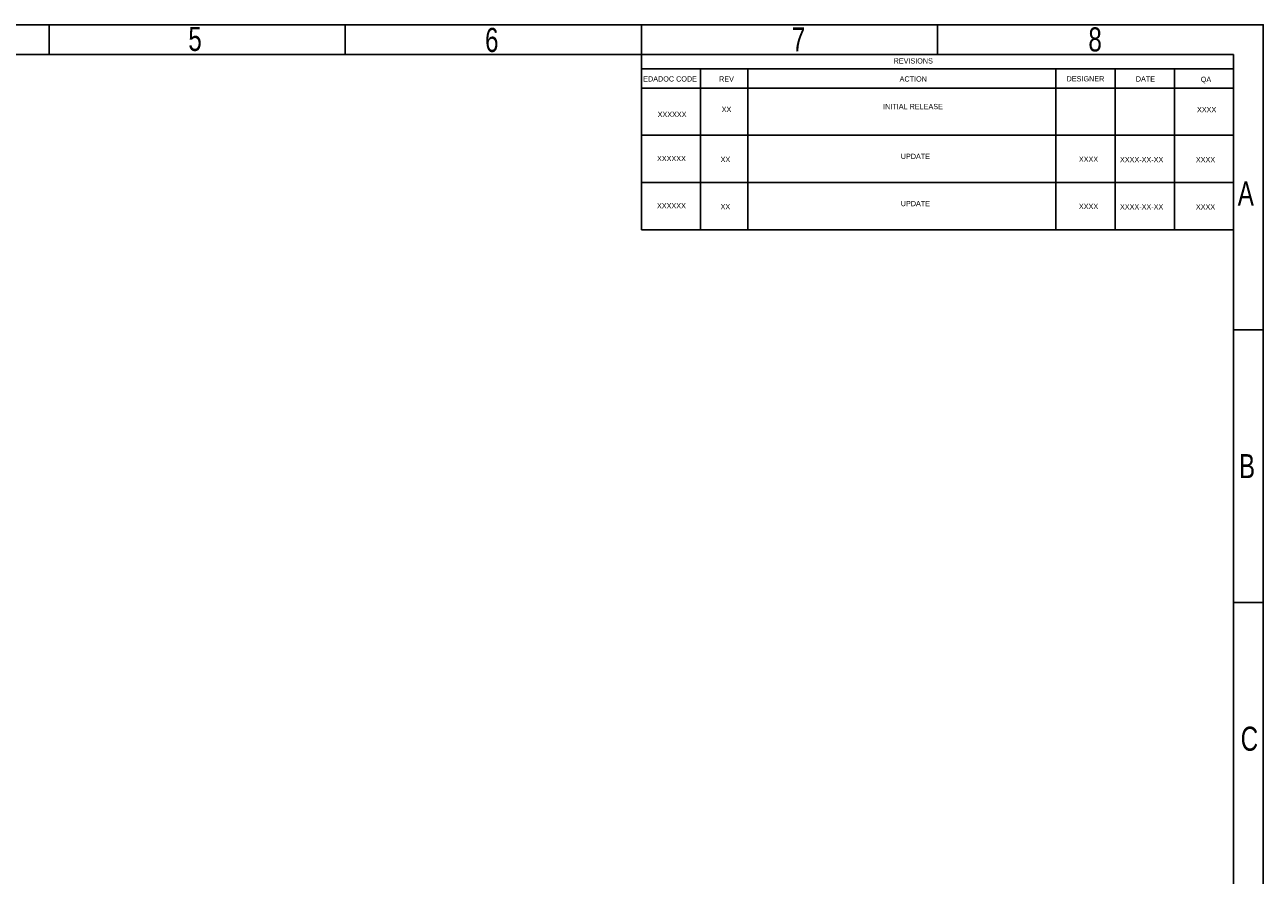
# Model space of a CAD drawing. Extents: x -59 to 351, y -56 to 231.
# Tile 28 of 28: x 142 to 351, y 88 to 231. Entities that reach past the tile are written whole.
import ezdxf

# ---------------------------------------------------------------- set-up
doc = ezdxf.new("R2010")
doc.units = 0
doc.layers.add('BG_SILKSCREEN_TOP', color=7, linetype='CONTINUOUS')

msp = doc.modelspace()

# ---------------------------------------------------------------- linework, layer by layer
at = {"layer": 'BG_SILKSCREEN_TOP'}
msp.add_lwpolyline([(-58.801, -55.753), (-58.801, 231.246934), (351.198942, 231.246934), (351.198942, -55.753)], close=True, dxfattribs=at)
for points in [[(146.199098, 231.246934), (146.199098, 226.246944)], [(196.198998, 226.246944), (196.198998, 231.246934)], [(246.198898, 226.246944), (246.198898, 231.246934)], [(296.199052, 226.246944), (296.199052, 231.246934)], [(346.198952, 226.246944), (-53.80101, 226.246944)], [(246.198898, 226.246944), (246.198898, 212.597238), (256.198878, 212.597238)], [(336.198972, 223.786954), (336.198972, 212.597238), (346.198952, 212.597238), (346.198952, 226.246944)], [(246.198898, 223.786954), (346.198952, 223.786954)], [(256.198878, 223.786954), (256.198878, 212.597238), (264.198862, 212.597238)], [(316.199012, 212.597238), (264.198862, 212.597238), (264.198862, 223.786954)], [(326.198992, 212.597238), (316.199012, 212.597238), (316.199012, 223.786954)], [(326.198992, 223.786954), (326.198992, 212.597238), (336.198972, 212.597238)], [(246.198898, 220.565218), (346.198952, 220.565218)], [(246.198898, 212.597238), (246.198898, 204.629004)], [(256.198878, 212.597238), (256.198878, 204.629004)], [(264.198862, 212.597238), (264.198862, 204.629004)], [(316.199012, 204.629004), (316.199012, 212.597238)], [(326.198992, 204.629004), (326.198992, 212.597238)], [(336.198972, 212.597238), (336.198972, 204.629004)], [(346.198952, -50.752756), (346.198952, 212.597238)], [(246.198898, 204.629258), (246.198898, 196.661024)], [(246.198898, 204.629004), (336.198972, 204.629004)], [(256.198878, 204.629258), (256.198878, 196.661024)], [(264.198862, 204.629258), (264.198862, 196.661024)], [(316.199012, 196.661024), (316.199012, 204.629258)], [(326.198992, 196.661024), (326.198992, 204.629258)], [(336.198972, 204.629258), (336.198972, 196.661024)], [(336.198972, 204.629004), (346.198952, 204.629004)], [(246.198898, 196.661024), (336.198972, 196.661024)], [(336.198972, 196.661024), (346.198952, 196.661024)], [(351.198942, 179.74691), (346.198952, 179.74691)], [(351.198942, 133.747002), (346.198952, 133.747002)]]:
    msp.add_lwpolyline(points, dxfattribs=at)

# ---------------------------------------------------------------- texts
for s, height, width, p in [('5', 4.064, 0.75, (169.716196, 226.830128)), ('6', 4.064, 0.75, (219.819474, 226.657154)), ('7', 4.064, 0.75, (271.612106, 226.747324)), ('8', 4.064, 0.75, (321.679316, 226.747324)), ('REVISIONS', 0.889, 0.942857, (288.790888, 224.709228)), ('EDADOC CODE', 0.889, 0.942857, (246.518176, 221.670372)), ('REV', 0.889, 0.942857, (259.326888, 221.661228)), ('ACTION', 0.889, 0.942857, (289.806888, 221.661228)), ('DESIGNER', 0.889, 0.942857, (318.006222, 221.691454)), ('DATE', 0.889, 0.942857, (329.684888, 221.661228)), ('QA', 0.889, 0.942857, (340.652354, 221.590108)), ('INITIAL RELEASE', 0.889, 0.942857, (287.026604, 217.007948)), ('XXXXXX', 0.889, 0.942857, (248.952512, 215.6841)), ('XX', 0.889, 0.942857, (259.770372, 216.530936)), ('XXXX', 0.889, 0.942857, (340.021418, 216.490296)), ('XXXXXX', 0.889, 0.942857, (248.847864, 208.237836)), ('UPDATE', 0.889, 0.942857, (290.001452, 208.602834)), ('XX', 0.889, 0.942857, (259.58038, 208.080864)), ('XXXX', 0.889, 0.942857, (320.078354, 208.127854)), ('XXXX-XX-XX', 0.889, 0.942857, (327.016618, 208.045304)), ('XXXX', 0.889, 0.942857, (339.831426, 208.040478)), ('A', 4.064, 0.75, (346.898976, 200.747122)), ('XXXXXX', 0.889, 0.942857, (248.847864, 200.269856)), ('XX', 0.889, 0.942857, (259.58038, 200.112884)), ('UPDATE', 0.889, 0.942857, (290.001452, 200.634854)), ('XXXX', 0.889, 0.942857, (320.078354, 200.159874)), ('XXXX-XX-XX', 0.889, 0.942857, (327.016618, 200.077324)), ('XXXX', 0.889, 0.942857, (339.831426, 200.072498)), ('B', 4.064, 0.75, (347.099128, 154.747214)), ('C', 4.064, 0.75, (347.392244, 108.747052))]:
    msp.add_text(s, height=height, dxfattribs=dict(at, width=width)).set_placement(p)

doc.saveas('drawing.dxf')
